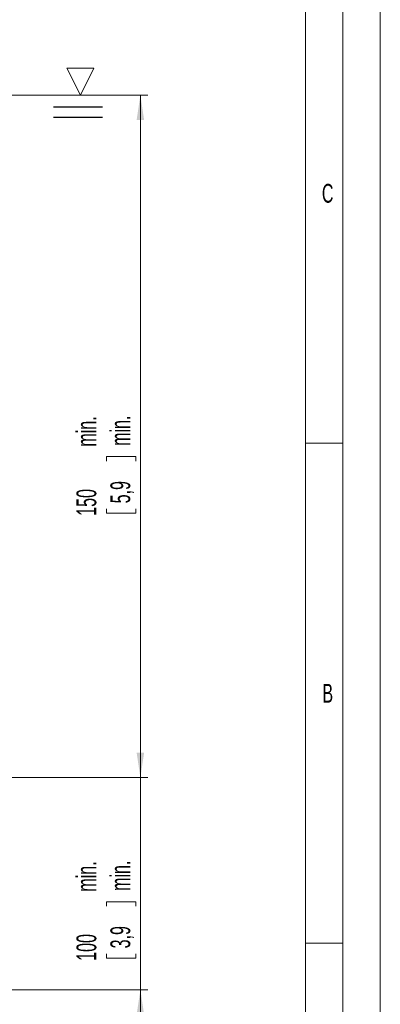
# Model space of a CAD drawing. Header units: millimetres. Extents: x 0 to 594, y 0 to 420.
# Tile 16 of 19: x 546 to 594, y 69 to 200. Entities that reach past the tile are written whole.
import ezdxf

# ---------------------------------------------------------------- set-up
doc = ezdxf.new("R2010")
doc.units = ezdxf.units.MM
doc.styles.add('SLDTEXTSTYLE0', font='TXT', dxfattribs={"width": 0.638186})
doc.styles.add('SLDTEXTSTYLE1', font='TXT', dxfattribs={"width": 0.605})
doc.dimstyles.new('SLDDIMSTYLE0', dxfattribs={"dimtxt": 2.568319, "dimasz": 3.3, "dimexe": 0, "dimexo": 0.0625, "dimgap": 0.64208, "dimtad": 1, "dimdec": 1, "dimlfac": 5, "dimrnd": 1e-09, "dimzin": 12, "dimdsep": 46, "dimtxsty": 'SLDTEXTSTYLE1', "dimsah": 1, "dimcen": 0.09, "dimadec": 0, "dimazin": 3, "dimtfac": 1, "dimtdec": 1, "dimtofl": 0, "dimtmove": 0, "dimatfit": 3, "dimfxl": 1, "dimfrac": 2, "dimtolj": 1, "dimtzin": 12, "dimarcsym": 0})
doc.dimstyles.new('SLDDIMSTYLE3', dxfattribs={"dimtxt": 2.568319, "dimasz": 3.3, "dimexe": 0, "dimexo": 0.0625, "dimgap": 0.64208, "dimtad": 1, "dimdec": 1, "dimlfac": 5, "dimrnd": 1e-09, "dimzin": 12, "dimdsep": 46, "dimtxsty": 'SLDTEXTSTYLE1', "dimsah": 1, "dimcen": 0.09, "dimadec": 0, "dimazin": 3, "dimtfac": 1, "dimtdec": 1, "dimtmove": 0, "dimatfit": 0, "dimfxl": 1, "dimfrac": 2, "dimtolj": 1, "dimtzin": 12, "dimarcsym": 0})

# ---------------------------------------------------------------- blocks, each defined once
blk = doc.blocks.new('SW_BROKEN_VIEW_0')
at = {"color": 0, "linetype": 'Continuous'}
for p, q in [((169.6, -75.11), (176.14, -75.11)), ((169.6, -76.5), (176.14, -76.5))]:
    blk.add_line(p, q, dxfattribs=at)
blk = doc.blocks.new('_D')
at = {"color": 7, "linetype": 'Continuous', "lineweight": 0}
for p, q in [((544.52, 189.74), (562.97, 189.74)), ((561.97, 98.76), (561.97, 189.74)), ((557.44, 140.95), (557.44, 141.54)), ((557.44, 141.54), (561.38, 141.54)), ((561.38, 141.54), (561.38, 140.95)), ((557.44, 134.58), (557.44, 133.99)), ((557.44, 133.99), (561.38, 133.99)), ((561.38, 133.99), (561.38, 134.58)), ((519.35, 98.76), (562.97, 98.76))]:
    blk.add_line(p, q, dxfattribs=at)
for points in [[(561.97, 189.74), (561.47, 186.44), (562.47, 186.44)], [(561.97, 98.76), (562.47, 102.06), (561.47, 102.06)]]:
    blk.add_solid(points, dxfattribs=at)
at = {"color": 7, "linetype": 'Continuous', "lineweight": 0, "char_height": 2.646, "attachment_point": 1, "rotation": 90, "style": 'SLDTEXTSTYLE1'}
for s, insert in [('min.', (553.44, 142.87, 0.02)), ('min.', (557.97, 142.97, 0.02)), ('150', (553.44, 133.65, 0.02)), ('5,9', (557.97, 135.31, 0.02))]:
    blk.add_mtext(s, dxfattribs=dict(at, insert=insert))
blk = doc.blocks.new('_D_3')
at = {"color": 7, "linetype": 'Continuous', "lineweight": 0}
for p, q in [((561.97, 98.76), (561.97, 105.16)), ((519.35, 98.76), (562.97, 98.76)), ((561.97, 98.76), (561.97, 70.43)), ((557.44, 81.61), (557.44, 82.19)), ((557.44, 82.19), (561.38, 82.19)), ((561.38, 82.19), (561.38, 81.61)), ((557.44, 75.24), (557.44, 74.65)), ((561.38, 74.65), (561.38, 75.24)), ((557.44, 74.65), (561.38, 74.65)), ((544.52, 70.43), (562.97, 70.43)), ((561.97, 70.43), (561.97, 64.03))]:
    blk.add_line(p, q, dxfattribs=at)
for points in [[(561.97, 98.76), (562.47, 102.06), (561.47, 102.06)], [(561.97, 70.43), (561.47, 67.13), (562.47, 67.13)]]:
    blk.add_solid(points, dxfattribs=at)
at = {"color": 7, "linetype": 'Continuous', "lineweight": 0, "char_height": 2.646, "attachment_point": 1, "rotation": 90, "style": 'SLDTEXTSTYLE1'}
for s, insert in [('min.', (553.44, 83.53, 0.02)), ('min.', (557.97, 83.63, 0.02)), ('100', (553.44, 74.31, 0.02)), ('3,9', (557.97, 75.97, 0.02))]:
    blk.add_mtext(s, dxfattribs=dict(at, insert=insert))
blk = doc.blocks.new('SW_SFSYMBOL_0')
at = {"color": 0, "linetype": 'Continuous', "lineweight": 0}
for p, q in [((0, 0), (-1.8, 3.6)), ((-1.8, 3.6), (1.8, 3.6)), ((0, 0), (1.8, 3.6))]:
    blk.add_line(p, q, dxfattribs=at)

msp = doc.modelspace()

# ---------------------------------------------------------------- linework, layer by layer
at = {"color": 133, "linetype": 'Continuous', "lineweight": 0, "true_color": 0x71e1e1}
for p, q in [((594, 420), (594, 0)), ((589, 415), (589, 60.25)), ((584, 410), (584, 60.25)), ((589, 292), (589, 5)), ((584, 143.333), (589, 143.333)), ((589, 108.25), (589, 84.25)), ((584, 76.667), (589, 76.667))]:
    msp.add_line(p, q, dxfattribs=at)

# ---------------------------------------------------------------- block references
at = {"color": 7, "linetype": 'Continuous'}
msp.add_blockref('SW_BROKEN_VIEW_0', (380.794, 263.291), dxfattribs=at)
at = {"color": 7, "linetype": 'Continuous', "lineweight": 0}
msp.add_blockref('SW_SFSYMBOL_0', (553.961, 189.743), dxfattribs=at)

# ---------------------------------------------------------------- texts
at = {"color": 254, "linetype": 'Continuous', "lineweight": 0, "true_color": 0xe8e8e8, "char_height": 2.5, "attachment_point": 2, "style": 'SLDTEXTSTYLE0'}
for s, insert in [('C', (586.97, 177.901)), ('B', (586.988, 111.235))]:
    msp.add_mtext(s, dxfattribs=dict(at, insert=insert))

# ---------------------------------------------------------------- dimensions: what is measured, and where the dimension line sits
at = {"color": 7, "linetype": 'Continuous', "lineweight": 0}
for base, p2, dimstyle, picture, middle in [((561.972, 189.743), (544.518, 189.743), 'SLDDIMSTYLE0', '_D', (561.972, 141.585)), ((561.972, 70.426), (544.518, 70.426), 'SLDDIMSTYLE3', '_D_3', (561.972, 82.243))]:
    dim = msp.add_linear_dim(base=base, p1=(519.35, 98.757), p2=p2, angle=90, text='<> min. ', dimstyle=dimstyle, dxfattribs=at)
    dim.commit()
    dim.dimension.update_dxf_attribs({"geometry": picture, "text_midpoint": middle, "dimtype": 160})

doc.saveas('drawing.dxf')
